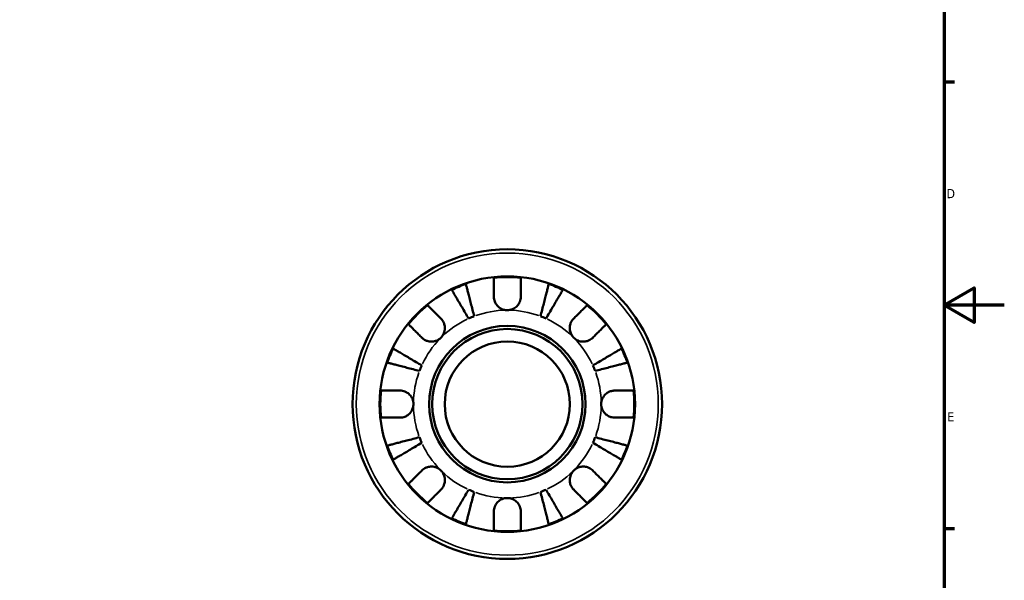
# Model space of a CAD drawing. Header units: millimetres. Extents: x 0 to 905, y -151 to 594.
# Tile 8 of 10: x 513 to 841, y 205 to 392. Entities that reach past the tile are written whole.
import ezdxf

# ---------------------------------------------------------------- set-up
doc = ezdxf.new("R2010")
doc.units = ezdxf.units.MM
for name, color, linetype, lineweight in [('Border (ANSI)', 7, 'Continuous', 70), ('Visible (ANSI)', 7, 'Continuous', 50), ('Visible Narrow (ANSI)', 7, 'Continuous', 35)]:
    doc.layers.add(name, color=color, linetype=linetype, lineweight=lineweight)
doc.styles.add('Note Text (ANSI)', font='tahoma.ttf')

# ---------------------------------------------------------------- blocks, each defined once
blk = doc.blocks.new('Borders Default Border')
at = {"layer": 'Border (ANSI)'}
for p, q in [((821, 371.25), (824.45, 371.25)), ((821, 222.75), (824.45, 222.75))]:
    blk.add_line(p, q, dxfattribs=at)
at = {"layer": 'Border (ANSI)', "flags": 128}
for points in [[(20, 20), (20, 574), (821, 574), (821, 20), (20, 20)], [(841, 297), (821, 297), (831, 302.77), (831, 291.23), (821, 297)]]:
    blk.add_lwpolyline(points, dxfattribs=at)
at = {"layer": 'Border (ANSI)', "color": 230, "true_color": 0xff0080, "char_height": 3.05, "attachment_point": 7, "style": 'Note Text (ANSI)'}
for s, insert in [('D', (821.81, 332.6)), ('E', (822.05, 258.35))]:
    blk.add_mtext(s, dxfattribs=dict(at, insert=insert))

msp = doc.modelspace()

# ---------------------------------------------------------------- linework, layer by layer
at = {"layer": 'Visible (ANSI)'}
for radius in [51.5, 42.5, 26.03, 25, 20.8333]:
    msp.add_circle((675.5888, 264.096), radius, dxfattribs=at)
for radius, start, end in [(42.2727, 83.88919, 96.11081), (42.2727, 109.054366, 115.945634), (42.2727, 64.054366, 70.945634), (42.2727, 128.88919, 141.11081), (42.2727, 38.88919, 51.11081), (31.25, 110.666222, 114.333778), (31.25, 65.666222, 69.333778), (42.2727, 154.054366, 160.945634), (42.2727, 19.054366, 25.945634), (31.25, 155.666222, 159.333778), (31.25, 20.666222, 24.333778), (42.2727, 173.88919, 186.11081), (42.2727, 353.88919, 6.11081), (31.25, 200.666222, 204.333778), (31.25, 335.666222, 339.333778), (42.2727, 199.054366, 205.945634), (42.2727, 334.054366, 340.945634), (42.2727, 218.88919, 231.11081), (42.2727, 308.88919, 321.11081), (31.25, 245.666222, 249.333778), (31.25, 290.666222, 294.333778), (42.2727, 244.054366, 250.945634), (42.2727, 289.054366, 295.945634), (42.2727, 263.88919, 276.11081)]:
    msp.add_arc((675.5888, 264.096), radius, start, end, dxfattribs=at)
for points, knots in [([(671.0888, 299.846), (671.0888, 300.3428), (671.0888, 300.8472), (671.0888, 301.9594), (671.0888, 302.5476), (671.0888, 303.5356), (671.0888, 304.0265), (671.0888, 304.8733), (671.0888, 305.2293), (671.0888, 305.7569), (671.0888, 305.9802), (671.0888, 306.1285)], [5.502277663, 5.502277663, 5.502277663, 5.502277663, 5.660505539, 5.660505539, 5.869489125, 5.869489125, 6.078297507, 6.078297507, 6.287105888, 6.287105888, 6.490060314, 6.490060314, 6.490060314, 6.490060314]), ([(680.0888, 306.1285), (680.0888, 305.9808), (680.0888, 305.7586), (680.0888, 305.2336), (680.0888, 304.8789), (680.0888, 304.0351), (680.0888, 303.546), (680.0888, 302.5595), (680.0888, 301.9708), (680.0888, 300.8545), (680.0888, 300.3464), (680.0888, 299.846)], [0.21343841, 0.21343841, 0.21343841, 0.21343841, 0.415599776, 0.415599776, 0.62400044, 0.62400044, 0.832401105, 0.832401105, 1.041788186, 1.041788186, 1.201242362, 1.201242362, 1.201242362, 1.201242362]), ([(662.7122, 292.5698), (662.3574, 293.172), (661.97, 293.8297), (661.2112, 295.1179), (660.8398, 295.7485), (660.1853, 296.8595), (659.8419, 297.4425), (659.2006, 298.5312), (658.9028, 299.0368), (658.4032, 299.885), (658.1552, 300.3059), (657.7276, 301.0319), (657.5479, 301.337), (657.2815, 301.7893), (657.1687, 301.9808), (657.0937, 302.108)], [5.01611683, 5.01611683, 5.01611683, 5.01611683, 5.225788, 5.225788, 5.43545917, 5.43545917, 5.64434407, 5.64434407, 5.85322896, 5.85322896, 6.06156746, 6.06156746, 6.26990595, 6.26990595, 6.47248228, 6.47248228, 6.47248228, 6.47248228]), ([(661.7882, 304.0525), (661.8252, 303.9096), (661.8808, 303.6944), (662.0123, 303.1862), (662.1009, 302.8434), (662.3119, 302.0276), (662.4342, 301.5547), (662.6807, 300.6017), (662.8276, 300.0335), (663.144, 298.8102), (663.3134, 298.1551), (663.6362, 296.9068), (663.8195, 296.1983), (664.1938, 294.7508), (664.3849, 294.0118), (664.5599, 293.3351)], [0.21343366, 0.21343366, 0.21343366, 0.21343366, 0.41600999, 0.41600999, 0.62434849, 0.62434849, 0.83268698, 0.83268698, 1.04157188, 1.04157188, 1.25045677, 1.25045677, 1.46012794, 1.46012794, 1.66979911, 1.66979911, 1.66979911, 1.66979911]), ([(686.6176, 293.3351), (686.7924, 294.011), (686.9834, 294.7493), (687.3573, 296.1953), (687.5404, 296.9031), (687.8629, 298.1503), (688.0322, 298.8049), (688.3484, 300.0274), (688.4953, 300.5953), (688.7419, 301.5492), (688.8645, 302.023), (689.0759, 302.8404), (689.1647, 303.1839), (689.2965, 303.6935), (689.3523, 303.9092), (689.3893, 304.0525)], [5.01611651, 5.01611651, 5.01611651, 5.01611651, 5.22556214, 5.22556214, 5.43500778, 5.43500778, 5.64366868, 5.64366868, 5.85232958, 5.85232958, 6.06089336, 6.06089336, 6.26945714, 6.26945714, 6.47247333, 6.47247333, 6.47247333, 6.47247333]), ([(694.0839, 302.108), (694.0089, 301.9808), (693.8961, 301.7893), (693.6297, 301.337), (693.45, 301.0319), (693.0223, 300.3059), (692.7744, 299.885), (692.2748, 299.0368), (691.9769, 298.5312), (691.3357, 297.4425), (690.9922, 296.8595), (690.3378, 295.7485), (689.9664, 295.1179), (689.2075, 293.8297), (688.8201, 293.172), (688.4654, 292.5698)], [0.21343366, 0.21343366, 0.21343366, 0.21343366, 0.41600999, 0.41600999, 0.62434849, 0.62434849, 0.83268698, 0.83268698, 1.04157188, 1.04157188, 1.25045677, 1.25045677, 1.46012794, 1.46012794, 1.66979911, 1.66979911, 1.66979911, 1.66979911]), ([(675.5888, 295.346), (675.1878, 295.346), (674.7887, 295.3996), (673.9747, 295.6221), (673.5677, 295.8012), (672.7025, 296.345), (672.2788, 296.7441), (671.7235, 297.5115), (671.5458, 297.8367), (671.3063, 298.4357), (671.2284, 298.7008), (671.1196, 299.2478), (671.0916, 299.5275), (671.0888, 299.8175), (671.0888, 299.8317), (671.0888, 299.846)], [-3.126212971, -3.126212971, -3.126212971, -3.126212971, -3.005921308, -3.005921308, -2.872956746, -2.872956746, -2.697893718, -2.697893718, -2.583387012, -2.583387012, -2.495475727, -2.495475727, -2.403102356, -2.403102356, -2.398316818, -2.398316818, -2.398316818, -2.398316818]), ([(680.0888, 299.846), (680.0888, 299.6909), (680.0808, 299.5345), (680.0368, 299.1143), (679.9858, 298.8508), (679.8255, 298.2993), (679.711, 298.0147), (679.3476, 297.3281), (679.0645, 296.9486), (678.319, 296.2246), (677.8431, 295.9105), (676.7719, 295.4637), (676.183, 295.346), (675.5888, 295.346)], [-0.719688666, -0.719688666, -0.719688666, -0.719688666, -0.669133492, -0.669133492, -0.584482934, -0.584482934, -0.490084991, -0.490084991, -0.347659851, -0.347659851, -0.17827673, -0.17827673, 0, 0, 0, 0]), ([(649.0493, 296.9994), (649.1538, 296.895), (649.3108, 296.7379), (649.6821, 296.3666), (649.9329, 296.1159), (650.5295, 295.5192), (650.8754, 295.1733), (651.573, 294.4758), (651.9893, 294.0595), (652.7786, 293.2702), (653.1379, 292.9108), (653.4917, 292.557)], [0.21343841, 0.21343841, 0.21343841, 0.21343841, 0.415599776, 0.415599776, 0.62400044, 0.62400044, 0.832401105, 0.832401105, 1.041788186, 1.041788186, 1.201242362, 1.201242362, 1.201242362, 1.201242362]), ([(697.6859, 292.557), (698.0397, 292.9108), (698.399, 293.2702), (699.1883, 294.0595), (699.6046, 294.4758), (700.3022, 295.1733), (700.648, 295.5192), (701.2447, 296.1159), (701.4954, 296.3666), (701.8667, 296.7379), (702.0238, 296.895), (702.1283, 296.9994)], [5.502271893, 5.502271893, 5.502271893, 5.502271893, 5.661726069, 5.661726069, 5.871113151, 5.871113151, 6.079513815, 6.079513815, 6.287914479, 6.287914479, 6.490075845, 6.490075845, 6.490075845, 6.490075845]), ([(653.4917, 292.557), (653.5809, 292.4678), (653.6671, 292.3742), (653.9346, 292.0569), (654.101, 291.8171), (654.3973, 291.2831), (654.5226, 290.9894), (654.7491, 290.242), (654.8155, 289.7822), (654.8019, 288.7501), (654.6877, 288.1892), (654.2455, 287.1139), (653.9126, 286.614), (653.4917, 286.1931)], [-0.724744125, -0.724744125, -0.724744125, -0.724744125, -0.682926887, -0.682926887, -0.589467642, -0.589467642, -0.490143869, -0.490143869, -0.349335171, -0.349335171, -0.17856496, -0.17856496, 0, 0, 0, 0]), ([(697.6859, 286.1931), (697.4447, 286.4342), (697.2318, 286.702), (696.8581, 287.3002), (696.7034, 287.6316), (696.4382, 288.4432), (696.3635, 288.9294), (696.3723, 289.8802), (696.4481, 290.3354), (696.6868, 291.069), (696.815, 291.3548), (697.1178, 291.8802), (697.2893, 292.1186), (697.5459, 292.4124), (697.6149, 292.4861), (697.6859, 292.557)], [0, 0, 0, 0, 0.102304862, 0.102304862, 0.211653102, 0.211653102, 0.358687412, 0.358687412, 0.498615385, 0.498615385, 0.596138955, 0.596138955, 0.690342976, 0.690342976, 0.723550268, 0.723550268, 0.723550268, 0.723550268]), ([(647.1277, 286.1931), (646.7764, 286.5444), (646.4198, 286.901), (645.6333, 287.6875), (645.2174, 288.1034), (644.5188, 288.802), (644.1717, 289.1491), (643.5729, 289.7479), (643.3212, 289.9996), (642.9481, 290.3727), (642.7902, 290.5306), (642.6853, 290.6355)], [5.502278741, 5.502278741, 5.502278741, 5.502278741, 5.660506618, 5.660506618, 5.869490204, 5.869490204, 6.078298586, 6.078298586, 6.287106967, 6.287106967, 6.490061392, 6.490061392, 6.490061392, 6.490061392]), ([(708.4922, 290.6355), (708.3874, 290.5306), (708.2294, 290.3727), (707.8564, 289.9996), (707.6047, 289.7479), (707.0059, 289.1491), (706.6588, 288.802), (705.9602, 288.1034), (705.5442, 287.6875), (704.7578, 286.901), (704.4011, 286.5444), (704.0498, 286.1931)], [0.213454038, 0.213454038, 0.213454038, 0.213454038, 0.416408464, 0.416408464, 0.625216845, 0.625216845, 0.834025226, 0.834025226, 1.043008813, 1.043008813, 1.201236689, 1.201236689, 1.201236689, 1.201236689]), ([(653.4917, 286.1931), (653.2506, 285.9519), (652.9828, 285.739), (652.3846, 285.3653), (652.0532, 285.2106), (651.2416, 284.9454), (650.7554, 284.8708), (649.8045, 284.8795), (649.3494, 284.9553), (648.6158, 285.194), (648.33, 285.3222), (647.8046, 285.625), (647.5662, 285.7965), (647.2724, 286.0531), (647.1987, 286.1222), (647.1277, 286.1931)], [0, 0, 0, 0, 0.102304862, 0.102304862, 0.211653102, 0.211653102, 0.358687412, 0.358687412, 0.498615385, 0.498615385, 0.596138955, 0.596138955, 0.690342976, 0.690342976, 0.723550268, 0.723550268, 0.723550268, 0.723550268]), ([(704.0498, 286.1931), (703.9606, 286.1039), (703.867, 286.0177), (703.5497, 285.7502), (703.3099, 285.5838), (702.7759, 285.2875), (702.4822, 285.1622), (701.7348, 284.9357), (701.275, 284.8693), (700.2429, 284.8829), (699.682, 284.9971), (698.6067, 285.4393), (698.1068, 285.7722), (697.6859, 286.1931)], [-0.724744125, -0.724744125, -0.724744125, -0.724744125, -0.682926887, -0.682926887, -0.589467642, -0.589467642, -0.490143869, -0.490143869, -0.349335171, -0.349335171, -0.17856496, -0.17856496, 0, 0, 0, 0]), ([(637.5768, 282.5911), (637.704, 282.5161), (637.8955, 282.4033), (638.3478, 282.1369), (638.6529, 281.9572), (639.3789, 281.5295), (639.7998, 281.2816), (640.6479, 280.782), (641.1536, 280.4842), (642.2423, 279.8429), (642.8253, 279.4994), (643.9363, 278.845), (644.5668, 278.4736), (645.8551, 277.7148), (646.5128, 277.3273), (647.115, 276.9726)], [0.21343366, 0.21343366, 0.21343366, 0.21343366, 0.41600999, 0.41600999, 0.62434849, 0.62434849, 0.83268698, 0.83268698, 1.04157188, 1.04157188, 1.25045677, 1.25045677, 1.46012794, 1.46012794, 1.66979911, 1.66979911, 1.66979911, 1.66979911]), ([(704.0625, 276.9726), (704.6647, 277.3273), (705.3225, 277.7148), (706.6107, 278.4736), (707.2412, 278.845), (708.3522, 279.4994), (708.9353, 279.8429), (710.024, 280.4842), (710.5296, 280.782), (711.3778, 281.2816), (711.7987, 281.5295), (712.5247, 281.9572), (712.8298, 282.1369), (713.2821, 282.4033), (713.4735, 282.5161), (713.6008, 282.5911)], [5.01611651, 5.01611651, 5.01611651, 5.01611651, 5.22578768, 5.22578768, 5.43545884, 5.43545884, 5.64434374, 5.64434374, 5.85322864, 5.85322864, 6.06156713, 6.06156713, 6.26990562, 6.26990562, 6.47248196, 6.47248196, 6.47248196, 6.47248196]), ([(646.3496, 275.1248), (645.673, 275.2998), (644.934, 275.491), (643.4865, 275.8653), (642.778, 276.0485), (641.5296, 276.3714), (640.8745, 276.5408), (639.6513, 276.8572), (639.0831, 277.0041), (638.1301, 277.2506), (637.6571, 277.3729), (636.8414, 277.5838), (636.4986, 277.6725), (635.9904, 277.8039), (635.7752, 277.8596), (635.6322, 277.8966)], [5.01611651, 5.01611651, 5.01611651, 5.01611651, 5.22578768, 5.22578768, 5.43545884, 5.43545884, 5.64434374, 5.64434374, 5.85322864, 5.85322864, 6.06156713, 6.06156713, 6.26990562, 6.26990562, 6.47248196, 6.47248196, 6.47248196, 6.47248196]), ([(715.5453, 277.8966), (715.4023, 277.8596), (715.1872, 277.8039), (714.679, 277.6725), (714.3362, 277.5838), (713.5204, 277.3729), (713.0475, 277.2506), (712.0945, 277.0041), (711.5263, 276.8572), (710.303, 276.5408), (709.6479, 276.3714), (708.3996, 276.0485), (707.6911, 275.8653), (706.2436, 275.491), (705.5046, 275.2998), (704.8279, 275.1248)], [0.21343366, 0.21343366, 0.21343366, 0.21343366, 0.41600999, 0.41600999, 0.62434849, 0.62434849, 0.83268698, 0.83268698, 1.04157188, 1.04157188, 1.25045677, 1.25045677, 1.46012794, 1.46012794, 1.66979911, 1.66979911, 1.66979911, 1.66979911]), ([(633.5563, 268.596), (633.704, 268.596), (633.9261, 268.596), (634.4512, 268.596), (634.8059, 268.596), (635.6497, 268.596), (636.1388, 268.596), (637.1253, 268.596), (637.714, 268.596), (638.8302, 268.596), (639.3384, 268.596), (639.8388, 268.596)], [0.21343841, 0.21343841, 0.21343841, 0.21343841, 0.415599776, 0.415599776, 0.62400044, 0.62400044, 0.832401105, 0.832401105, 1.041788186, 1.041788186, 1.201242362, 1.201242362, 1.201242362, 1.201242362]), ([(639.8388, 268.596), (639.9938, 268.596), (640.1502, 268.588), (640.5704, 268.544), (640.8339, 268.493), (641.3855, 268.3327), (641.67, 268.2182), (642.3566, 267.8548), (642.7361, 267.5717), (643.4602, 266.8263), (643.7742, 266.3503), (644.2211, 265.2791), (644.3388, 264.6903), (644.3388, 264.096)], [-0.719688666, -0.719688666, -0.719688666, -0.719688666, -0.669133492, -0.669133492, -0.584482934, -0.584482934, -0.490084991, -0.490084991, -0.347659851, -0.347659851, -0.17827673, -0.17827673, 0, 0, 0, 0]), ([(706.8388, 264.096), (706.8388, 264.4772), (706.8872, 264.8567), (707.0847, 265.6181), (707.239, 265.9949), (707.7278, 266.8416), (708.1047, 267.276), (708.8862, 267.8932), (709.2538, 268.1057), (710.022, 268.4187), (710.4141, 268.5177), (710.9853, 268.5857), (711.163, 268.596), (711.3388, 268.596)], [0, 0, 0, 0, 0.11434831, 0.11434831, 0.236037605, 0.236037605, 0.408018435, 0.408018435, 0.537907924, 0.537907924, 0.665757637, 0.665757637, 0.724019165, 0.724019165, 0.724019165, 0.724019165]), ([(711.3388, 268.596), (711.8391, 268.596), (712.3473, 268.596), (713.4636, 268.596), (714.0523, 268.596), (715.0388, 268.596), (715.5279, 268.596), (716.3717, 268.596), (716.7263, 268.596), (717.2514, 268.596), (717.4735, 268.596), (717.6213, 268.596)], [5.502271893, 5.502271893, 5.502271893, 5.502271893, 5.661726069, 5.661726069, 5.871113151, 5.871113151, 6.079513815, 6.079513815, 6.287914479, 6.287914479, 6.490075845, 6.490075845, 6.490075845, 6.490075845]), ([(644.3388, 264.096), (644.3388, 263.695), (644.2852, 263.2959), (644.0626, 262.4819), (643.8835, 262.075), (643.3398, 261.2097), (642.9407, 260.786), (642.1733, 260.2307), (641.8481, 260.053), (641.2491, 259.8135), (640.9839, 259.7357), (640.437, 259.6268), (640.1573, 259.5988), (639.8673, 259.5961), (639.853, 259.596), (639.8388, 259.596)], [-3.126212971, -3.126212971, -3.126212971, -3.126212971, -3.005921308, -3.005921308, -2.872956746, -2.872956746, -2.697893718, -2.697893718, -2.583387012, -2.583387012, -2.495475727, -2.495475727, -2.403102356, -2.403102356, -2.398316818, -2.398316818, -2.398316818, -2.398316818]), ([(711.3388, 259.596), (711.015, 259.596), (710.6858, 259.6309), (709.9751, 259.7898), (709.5998, 259.9259), (708.8387, 260.3268), (708.4667, 260.6008), (707.7342, 261.341), (707.4097, 261.827), (706.957, 262.9111), (706.8388, 263.5004), (706.8388, 264.096)], [-0.725031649, -0.725031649, -0.725031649, -0.725031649, -0.617670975, -0.617670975, -0.493082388, -0.493082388, -0.352980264, -0.352980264, -0.178680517, -0.178680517, 0, 0, 0, 0]), ([(639.8388, 259.596), (639.3384, 259.596), (638.8302, 259.596), (637.714, 259.596), (637.1253, 259.596), (636.1388, 259.596), (635.6497, 259.596), (634.8059, 259.596), (634.4512, 259.596), (633.9261, 259.596), (633.704, 259.596), (633.5563, 259.596)], [5.502271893, 5.502271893, 5.502271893, 5.502271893, 5.661726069, 5.661726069, 5.871113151, 5.871113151, 6.079513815, 6.079513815, 6.287914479, 6.287914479, 6.490075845, 6.490075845, 6.490075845, 6.490075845]), ([(717.6213, 259.596), (717.4735, 259.596), (717.2514, 259.596), (716.7263, 259.596), (716.3717, 259.596), (715.5279, 259.596), (715.0388, 259.596), (714.0523, 259.596), (713.4636, 259.596), (712.3473, 259.596), (711.8391, 259.596), (711.3388, 259.596)], [0.21343841, 0.21343841, 0.21343841, 0.21343841, 0.415599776, 0.415599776, 0.62400044, 0.62400044, 0.832401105, 0.832401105, 1.041788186, 1.041788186, 1.201242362, 1.201242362, 1.201242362, 1.201242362]), ([(635.6322, 250.2954), (635.7752, 250.3324), (635.9904, 250.3881), (636.4986, 250.5195), (636.8414, 250.6081), (637.6571, 250.8191), (638.1301, 250.9414), (639.0831, 251.1879), (639.6513, 251.3348), (640.8745, 251.6512), (641.5296, 251.8206), (642.778, 252.1434), (643.4865, 252.3267), (644.934, 252.701), (645.673, 252.8922), (646.3496, 253.0671)], [0.21343366, 0.21343366, 0.21343366, 0.21343366, 0.41600999, 0.41600999, 0.62434849, 0.62434849, 0.83268698, 0.83268698, 1.04157188, 1.04157188, 1.25045677, 1.25045677, 1.46012794, 1.46012794, 1.66979911, 1.66979911, 1.66979911, 1.66979911]), ([(704.8279, 253.0671), (705.5038, 252.8923), (706.2421, 252.7014), (707.6881, 252.3274), (708.3959, 252.1444), (709.6431, 251.8218), (710.2977, 251.6526), (711.5202, 251.3364), (712.0881, 251.1895), (713.042, 250.9428), (713.5158, 250.8203), (714.3332, 250.6089), (714.6767, 250.5201), (715.1862, 250.3883), (715.402, 250.3325), (715.5453, 250.2954)], [5.01611651, 5.01611651, 5.01611651, 5.01611651, 5.22556214, 5.22556214, 5.43500778, 5.43500778, 5.64366868, 5.64366868, 5.85232958, 5.85232958, 6.06089336, 6.06089336, 6.26945714, 6.26945714, 6.47247333, 6.47247333, 6.47247333, 6.47247333]), ([(647.115, 251.2194), (646.5135, 250.865), (645.8564, 250.478), (644.5695, 249.72), (643.9396, 249.3489), (642.8296, 248.6951), (642.247, 248.3519), (641.159, 247.711), (640.6536, 247.4133), (639.8047, 246.9133), (639.383, 246.6649), (638.6556, 246.2364), (638.3498, 246.0563), (637.8963, 245.7892), (637.7043, 245.676), (637.5768, 245.6009)], [5.01611683, 5.01611683, 5.01611683, 5.01611683, 5.22556247, 5.22556247, 5.4350081, 5.4350081, 5.643669, 5.643669, 5.8523299, 5.8523299, 6.06089369, 6.06089369, 6.26945747, 6.26945747, 6.47247365, 6.47247365, 6.47247365, 6.47247365]), ([(713.6008, 245.6009), (713.4735, 245.6759), (713.2821, 245.7887), (712.8298, 246.0551), (712.5247, 246.2348), (711.7987, 246.6625), (711.3778, 246.9104), (710.5296, 247.41), (710.024, 247.7078), (708.9353, 248.3491), (708.3522, 248.6926), (707.2412, 249.347), (706.6107, 249.7184), (705.3225, 250.4772), (704.6647, 250.8647), (704.0625, 251.2194)], [0.21343366, 0.21343366, 0.21343366, 0.21343366, 0.41600999, 0.41600999, 0.62434849, 0.62434849, 0.83268698, 0.83268698, 1.04157188, 1.04157188, 1.25045677, 1.25045677, 1.46012794, 1.46012794, 1.66979911, 1.66979911, 1.66979911, 1.66979911]), ([(647.1277, 241.9989), (647.2169, 242.0881), (647.3106, 242.1743), (647.6279, 242.4418), (647.8676, 242.6082), (648.4016, 242.9045), (648.6954, 243.0298), (649.4428, 243.2563), (649.9026, 243.3227), (650.9347, 243.3091), (651.4956, 243.1949), (652.5709, 242.7527), (653.0708, 242.4198), (653.4917, 241.9989)], [-0.724744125, -0.724744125, -0.724744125, -0.724744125, -0.682926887, -0.682926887, -0.589467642, -0.589467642, -0.490143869, -0.490143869, -0.349335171, -0.349335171, -0.17856496, -0.17856496, 0, 0, 0, 0]), ([(697.6859, 241.9989), (697.927, 242.24), (698.1947, 242.453), (698.793, 242.8266), (699.1244, 242.9814), (699.936, 243.2465), (700.4221, 243.3212), (701.373, 243.3125), (701.8282, 243.2367), (702.5618, 242.998), (702.8475, 242.8698), (703.373, 242.567), (703.6114, 242.3955), (703.9051, 242.1388), (703.9789, 242.0698), (704.0498, 241.9989)], [0, 0, 0, 0, 0.102304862, 0.102304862, 0.211653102, 0.211653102, 0.358687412, 0.358687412, 0.498615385, 0.498615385, 0.596138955, 0.596138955, 0.690342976, 0.690342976, 0.723550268, 0.723550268, 0.723550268, 0.723550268]), ([(642.6853, 237.5565), (642.7898, 237.661), (642.9469, 237.818), (643.3182, 238.1893), (643.5689, 238.4401), (644.1656, 239.0367), (644.5114, 239.3826), (645.209, 240.0802), (645.6253, 240.4965), (646.4146, 241.2858), (646.7739, 241.6451), (647.1277, 241.9989)], [0.21343841, 0.21343841, 0.21343841, 0.21343841, 0.415599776, 0.415599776, 0.62400044, 0.62400044, 0.832401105, 0.832401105, 1.041788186, 1.041788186, 1.201242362, 1.201242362, 1.201242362, 1.201242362]), ([(653.4917, 241.9989), (653.7328, 241.7578), (653.9458, 241.49), (654.3194, 240.8918), (654.4742, 240.5604), (654.7393, 239.7488), (654.814, 239.2626), (654.8052, 238.3118), (654.7295, 237.8566), (654.4907, 237.123), (654.3626, 236.8372), (654.0598, 236.3118), (653.8883, 236.0734), (653.6316, 235.7796), (653.5626, 235.7059), (653.4917, 235.6349)], [0, 0, 0, 0, 0.102304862, 0.102304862, 0.211653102, 0.211653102, 0.358687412, 0.358687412, 0.498615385, 0.498615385, 0.596138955, 0.596138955, 0.690342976, 0.690342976, 0.723550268, 0.723550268, 0.723550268, 0.723550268]), ([(697.6859, 235.6349), (697.5967, 235.7242), (697.5105, 235.8178), (697.2429, 236.1351), (697.0766, 236.3748), (696.7803, 236.9089), (696.655, 237.2026), (696.4285, 237.95), (696.3621, 238.4098), (696.3757, 239.4419), (696.4899, 240.0028), (696.9321, 241.0781), (697.265, 241.578), (697.6859, 241.9989)], [-0.724744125, -0.724744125, -0.724744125, -0.724744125, -0.682926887, -0.682926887, -0.589467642, -0.589467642, -0.490143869, -0.490143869, -0.349335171, -0.349335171, -0.17856496, -0.17856496, 0, 0, 0, 0]), ([(704.0498, 241.9989), (704.4036, 241.6451), (704.763, 241.2858), (705.5523, 240.4965), (705.9686, 240.0802), (706.6661, 239.3826), (707.012, 239.0367), (707.6086, 238.4401), (707.8594, 238.1893), (708.2307, 237.818), (708.3878, 237.661), (708.4922, 237.5565)], [5.502271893, 5.502271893, 5.502271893, 5.502271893, 5.661726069, 5.661726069, 5.871113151, 5.871113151, 6.079513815, 6.079513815, 6.287914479, 6.287914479, 6.490075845, 6.490075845, 6.490075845, 6.490075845]), ([(653.4917, 235.6349), (653.1404, 235.2837), (652.7837, 234.927), (651.9973, 234.1406), (651.5814, 233.7246), (650.8827, 233.026), (650.5356, 232.6789), (649.9368, 232.0801), (649.6851, 231.8284), (649.3121, 231.4553), (649.1542, 231.2974), (649.0493, 231.1925)], [5.502278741, 5.502278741, 5.502278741, 5.502278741, 5.660506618, 5.660506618, 5.869490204, 5.869490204, 6.078298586, 6.078298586, 6.287106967, 6.287106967, 6.490061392, 6.490061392, 6.490061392, 6.490061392]), ([(657.0937, 226.084), (657.1687, 226.2112), (657.2815, 226.4027), (657.5479, 226.855), (657.7276, 227.1601), (658.1552, 227.8861), (658.4032, 228.307), (658.9028, 229.1552), (659.2006, 229.6608), (659.8419, 230.7495), (660.1853, 231.3325), (660.8398, 232.4435), (661.2112, 233.0741), (661.97, 234.3623), (662.3574, 235.02), (662.7122, 235.6222)], [0.21343366, 0.21343366, 0.21343366, 0.21343366, 0.41600999, 0.41600999, 0.62434849, 0.62434849, 0.83268698, 0.83268698, 1.04157188, 1.04157188, 1.25045677, 1.25045677, 1.46012794, 1.46012794, 1.66979911, 1.66979911, 1.66979911, 1.66979911]), ([(664.5599, 234.8569), (664.3849, 234.1802), (664.1938, 233.4412), (663.8195, 231.9937), (663.6362, 231.2852), (663.3134, 230.0369), (663.144, 229.3817), (662.8276, 228.1585), (662.6807, 227.5903), (662.4342, 226.6373), (662.3119, 226.1644), (662.1009, 225.3486), (662.0123, 225.0058), (661.8808, 224.4976), (661.8252, 224.2824), (661.7882, 224.1394)], [5.01611651, 5.01611651, 5.01611651, 5.01611651, 5.22578768, 5.22578768, 5.43545884, 5.43545884, 5.64434374, 5.64434374, 5.85322864, 5.85322864, 6.06156713, 6.06156713, 6.26990562, 6.26990562, 6.47248196, 6.47248196, 6.47248196, 6.47248196]), ([(671.0888, 228.346), (671.0888, 228.5011), (671.0968, 228.6574), (671.1408, 229.0777), (671.1918, 229.3411), (671.3521, 229.8927), (671.4666, 230.1772), (671.83, 230.8638), (672.1131, 231.2434), (672.8585, 231.9674), (673.3345, 232.2815), (674.4056, 232.7283), (674.9945, 232.846), (675.5888, 232.846)], [-0.719688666, -0.719688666, -0.719688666, -0.719688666, -0.669133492, -0.669133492, -0.584482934, -0.584482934, -0.490084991, -0.490084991, -0.347659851, -0.347659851, -0.17827673, -0.17827673, 0, 0, 0, 0]), ([(675.5888, 232.846), (675.9898, 232.846), (676.3889, 232.7924), (677.2029, 232.5699), (677.6098, 232.3907), (678.475, 231.847), (678.8988, 231.4479), (679.4541, 230.6805), (679.6318, 230.3553), (679.8712, 229.7563), (679.9491, 229.4911), (680.058, 228.9442), (680.086, 228.6645), (680.0887, 228.3745), (680.0888, 228.3603), (680.0888, 228.346)], [-3.126212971, -3.126212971, -3.126212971, -3.126212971, -3.005921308, -3.005921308, -2.872956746, -2.872956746, -2.697893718, -2.697893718, -2.583387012, -2.583387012, -2.495475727, -2.495475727, -2.403102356, -2.403102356, -2.398316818, -2.398316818, -2.398316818, -2.398316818]), ([(689.3893, 224.1394), (689.3524, 224.2824), (689.2967, 224.4976), (689.1653, 225.0058), (689.0766, 225.3486), (688.8657, 226.1644), (688.7434, 226.6373), (688.4969, 227.5903), (688.35, 228.1585), (688.0336, 229.3817), (687.8642, 230.0369), (687.5413, 231.2852), (687.3581, 231.9937), (686.9838, 233.4412), (686.7926, 234.1802), (686.6176, 234.8569)], [0.21343366, 0.21343366, 0.21343366, 0.21343366, 0.41600999, 0.41600999, 0.62434849, 0.62434849, 0.83268698, 0.83268698, 1.04157188, 1.04157188, 1.25045677, 1.25045677, 1.46012794, 1.46012794, 1.66979911, 1.66979911, 1.66979911, 1.66979911]), ([(688.4654, 235.6222), (688.8201, 235.02), (689.2075, 234.3623), (689.9664, 233.0741), (690.3378, 232.4435), (690.9922, 231.3325), (691.3357, 230.7495), (691.9769, 229.6608), (692.2748, 229.1552), (692.7744, 228.307), (693.0223, 227.8861), (693.45, 227.1601), (693.6297, 226.855), (693.8961, 226.4027), (694.0089, 226.2112), (694.0839, 226.084)], [5.01611651, 5.01611651, 5.01611651, 5.01611651, 5.22578768, 5.22578768, 5.43545884, 5.43545884, 5.64434374, 5.64434374, 5.85322864, 5.85322864, 6.06156713, 6.06156713, 6.26990562, 6.26990562, 6.47248196, 6.47248196, 6.47248196, 6.47248196]), ([(702.1283, 231.1925), (702.0234, 231.2974), (701.8655, 231.4553), (701.4924, 231.8284), (701.2407, 232.0801), (700.6419, 232.6789), (700.2948, 233.026), (699.5962, 233.7246), (699.1803, 234.1406), (698.3938, 234.927), (698.0372, 235.2837), (697.6859, 235.6349)], [0.213454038, 0.213454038, 0.213454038, 0.213454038, 0.416408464, 0.416408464, 0.625216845, 0.625216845, 0.834025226, 0.834025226, 1.043008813, 1.043008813, 1.201236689, 1.201236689, 1.201236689, 1.201236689]), ([(671.0888, 222.0635), (671.0888, 222.2118), (671.0888, 222.4351), (671.0888, 222.9627), (671.0888, 223.3187), (671.0888, 224.1655), (671.0888, 224.6564), (671.0888, 225.6444), (671.0888, 226.2326), (671.0888, 227.3448), (671.0888, 227.8492), (671.0888, 228.346)], [0.213454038, 0.213454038, 0.213454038, 0.213454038, 0.416408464, 0.416408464, 0.625216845, 0.625216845, 0.834025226, 0.834025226, 1.043008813, 1.043008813, 1.201236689, 1.201236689, 1.201236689, 1.201236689]), ([(680.0888, 228.346), (680.0888, 227.8456), (680.0888, 227.3375), (680.0888, 226.2212), (680.0888, 225.6325), (680.0888, 224.646), (680.0888, 224.1569), (680.0888, 223.3131), (680.0888, 222.9584), (680.0888, 222.4333), (680.0888, 222.2112), (680.0888, 222.0635)], [5.502271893, 5.502271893, 5.502271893, 5.502271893, 5.661726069, 5.661726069, 5.871113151, 5.871113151, 6.079513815, 6.079513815, 6.287914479, 6.287914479, 6.490075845, 6.490075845, 6.490075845, 6.490075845])]:
    msp.add_open_spline(points, degree=3, knots=knots, dxfattribs=at)
at = {"layer": 'Visible Narrow (ANSI)'}
msp.add_circle((675.5888, 264.096), 50.2577, dxfattribs=at)
for start, end in [(91.033311, 109.632911), (70.367089, 88.966689), (115.367089, 133.966689), (46.033311, 64.632911), (136.033311, 154.632911), (25.367089, 43.966689), (160.367089, 178.966689), (1.033311, 19.632911), (181.033311, 199.632911), (340.367089, 358.966689), (205.367089, 223.966689), (316.033311, 334.632911), (226.033311, 244.632911), (295.367089, 313.966689), (250.367089, 268.966689), (271.033311, 289.632911)]:
    msp.add_arc((675.5888, 264.096), 31.25, start, end, dxfattribs=at)

# ---------------------------------------------------------------- block references
msp.add_blockref('Borders Default Border', (0, 0))

doc.saveas('drawing.dxf')
